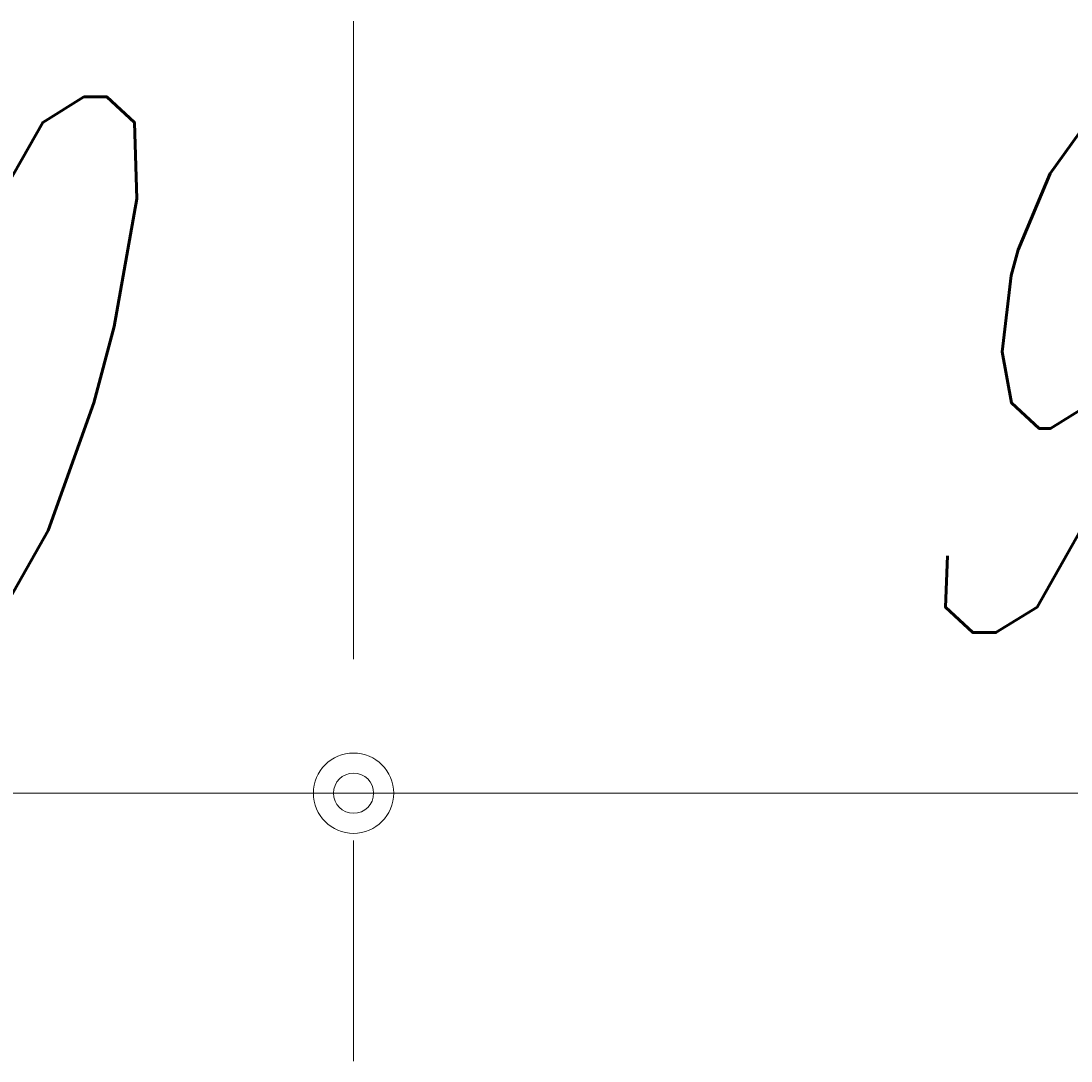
# Model space of a CAD drawing. Extents: x 22073 to 142282, y 6659 to 108851.
# Tile 9 of 68: x 54264 to 58971, y 9188 to 13848. Entities that reach past the tile are written whole.
import ezdxf
from ezdxf.enums import TextEntityAlignment as Align

# ---------------------------------------------------------------- set-up
doc = ezdxf.new("R2010")
doc.units = 0
doc.header["$LTSCALE"] = 150
doc.header["$MEASUREMENT"] = 0
doc.layers.add('11', color=7, linetype='Continuous')
doc.styles.get("Standard").update_dxf_attribs({"font": 'txt', "bigfont": 'bigfont'})
doc.dimstyles.get("Standard").update_dxf_attribs({"dimtxt": 0.18, "dimasz": 0.18, "dimexe": 0.18, "dimexo": 0.0625, "dimgap": 0.09, "dimtad": 0, "dimtih": 1, "dimtoh": 1, "dimdec": 4, "dimzin": 0, "dimdsep": 46, "dimtxsty": 'Standard', "dimcen": 0.09, "dimadec": 0, "dimazin": 0, "dimtfac": 1, "dimtdec": 4, "dimtofl": 0, "dimtmove": 0, "dimatfit": 0, "dimfxl": 1, "dimtolj": 1, "dimtzin": 0, "dimarcsym": 0})

# ---------------------------------------------------------------- blocks, each defined once
blk = doc.blocks.new('*D5')
at = {"layer": '11', "color": 7, "linetype": 'Continuous', "lineweight": 9}
for p, q in [((49755, 10387.9), (55755, 10387.9)), ((55755, 9187.9), (55755, 10175.9))]:
    blk.add_line(p, q, dxfattribs=at)
for radius in [180, 90]:
    blk.add_circle((55755, 10387.9), radius, dxfattribs=at)
at = {"layer": '11', "color": 7, "linetype": 'Continuous', "lineweight": 9, "oblique": 15, "width": 0.5}
blk.add_text('6000', height=2400, dxfattribs=at).set_placement((50355, 10387.9), align=Align.BOTTOM_LEFT)
blk = doc.blocks.new('*D6')
at = {"layer": '11', "color": 7, "linetype": 'Continuous', "lineweight": 9}
for p, q in [((55755, 10387.9), (65285, 10387.9)), ((65285, 9187.9), (65285, 10175.9))]:
    blk.add_line(p, q, dxfattribs=at)
for radius in [180, 90]:
    blk.add_circle((65285, 10387.9), radius, dxfattribs=at)
at = {"layer": '11', "color": 7, "linetype": 'Continuous', "lineweight": 9, "oblique": 15, "width": 0.5}
blk.add_text('9530', height=2400, dxfattribs=at).set_placement((58120, 10387.9), align=Align.BOTTOM_LEFT)

msp = doc.modelspace()

# ---------------------------------------------------------------- linework, layer by layer
at = {"layer": '11', "color": 7, "linetype": 'Continuous', "lineweight": 9}
msp.add_line((55755.02729, 10987.94136), (55755.02729, 13847.94136), dxfattribs=at)

# ---------------------------------------------------------------- dimensions: what is measured, and where the dimension line sits
for base, p1, p2, text, picture, middle in [((49755.00898, 10387.94136), (49755.00898, 10387.94136), (55755.02729, 10175.88271), '6000', '*D5', (52755.01814, 10387.94136)), ((55755.02729, 10387.94136), (55755.02729, 10387.94136), (65285.01997, 10175.88271), '9530', '*D6', (60520.02363, 10387.94136))]:
    dim = msp.add_linear_dim(base=base, p1=p1, p2=p2, text=text, dimstyle='Standard', dxfattribs=at)
    dim.commit()
    dim.dimension.update_dxf_attribs({"geometry": picture, "text_midpoint": middle})

doc.saveas('drawing.dxf')
